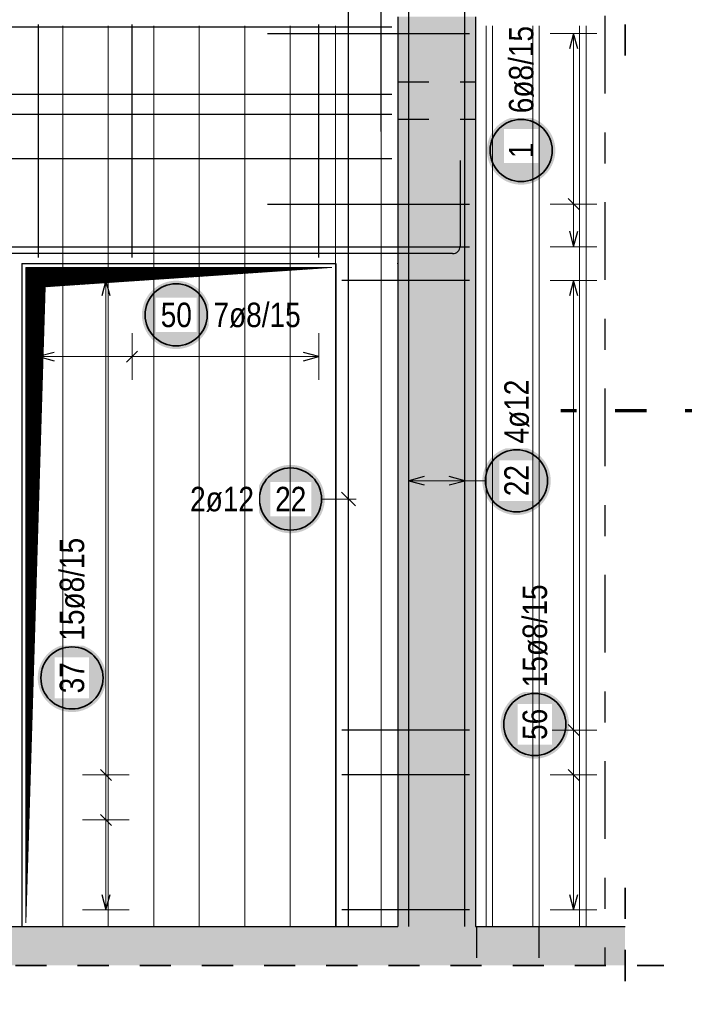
# Model space of a CAD drawing. Header units: millimetres. Extents: x -4.8 to 37.2, y -12 to 28.3.
# Tile 45 of 82: x 20.6 to 22.7, y 4.9 to 8.1. Entities that reach past the tile are written whole.
import ezdxf

# ---------------------------------------------------------------- set-up
doc = ezdxf.new("R2010")
doc.units = ezdxf.units.MM
doc.linetypes.add('DASHDOTX2', pattern=[2, 1, -0.5, 0, -0.5])
doc.linetypes.add('HIDDEN', pattern=[0.375, 0.25, -0.125])
doc.layers.add('Achsen', color=7, linetype='Continuous', lineweight=20)
doc.layers.add('nplo Bewehrung', color=7, linetype='Continuous', lineweight=20)
doc.styles.add('Arial Narrow', font='ARIALN.TTF')

msp = doc.modelspace()

# ---------------------------------------------------------------- hatches: boundary and pattern name
at = {"lineweight": 13, "true_color": 0xd7ffd7}
for points in [[(22.059708, 5.164453), (22.059708, 8.094453), (21.809708, 8.094453), (21.809708, 5.164453)], [(13.104217, 5.039459), (22.54069, 5.039459), (22.54069, 5.164459), (13.104217, 5.164459)]]:
    msp.add_hatch(color=254, dxfattribs=at).paths.add_polyline_path(points)
at = {"lineweight": 25, "true_color": 0xffffff}
for points in [[(22.316187, 7.663634), (22.31612, 7.667473), (22.315919, 7.671307), (22.315585, 7.675132), (22.315117, 7.678943), (22.314516, 7.682735), (22.313783, 7.686504), (22.31292, 7.690245), (22.311926, 7.693954), (22.310803, 7.697626), (22.309553, 7.701256), (22.308177, 7.704841), (22.306677, 7.708375), (22.305055, 7.711855), (22.303311, 7.715276), (22.30145, 7.718634), (22.299473, 7.721925), (22.297381, 7.725145), (22.295179, 7.72829), (22.292868, 7.731357), (22.290452, 7.734341), (22.287933, 7.737238), (22.285315, 7.740046), (22.2826, 7.742761), (22.279792, 7.74538), (22.276894, 7.747899), (22.27391, 7.750315), (22.270844, 7.752626), (22.267698, 7.754828), (22.264478, 7.756919), (22.261187, 7.758897), (22.257829, 7.760758), (22.254408, 7.762501), (22.250928, 7.764124), (22.247394, 7.765624), (22.243809, 7.767), (22.240179, 7.76825), (22.236507, 7.769373), (22.232799, 7.770367), (22.229058, 7.77123), (22.225289, 7.771963), (22.221496, 7.772564), (22.217685, 7.773031), (22.21386, 7.773366), (22.210026, 7.773567), (22.206187, 7.773634), (22.202348, 7.773567), (22.198514, 7.773366), (22.194689, 7.773031), (22.190878, 7.772564), (22.187086, 7.771963), (22.183317, 7.77123), (22.179576, 7.770367), (22.175867, 7.769373), (22.172195, 7.76825), (22.168565, 7.767), (22.164981, 7.765624), (22.161446, 7.764124), (22.157966, 7.762501), (22.154545, 7.760758), (22.151187, 7.758897), (22.147896, 7.756919), (22.144676, 7.754828), (22.141531, 7.752626), (22.138464, 7.750315), (22.135481, 7.747899), (22.132583, 7.74538), (22.129775, 7.742761), (22.12706, 7.740046), (22.124441, 7.737238), (22.121922, 7.734341), (22.119506, 7.731357), (22.117195, 7.72829), (22.114993, 7.725145), (22.112902, 7.721925), (22.110924, 7.718634), (22.109063, 7.715276), (22.10732, 7.711855), (22.105697, 7.708375), (22.104197, 7.704841), (22.102821, 7.701256), (22.101571, 7.697626), (22.100448, 7.693954), (22.099455, 7.690245), (22.098591, 7.686504), (22.097858, 7.682735), (22.097258, 7.678943), (22.09679, 7.675132), (22.096455, 7.671307), (22.096254, 7.667473), (22.096187, 7.663634), (22.096254, 7.659795), (22.096455, 7.655961), (22.09679, 7.652136), (22.097258, 7.648325), (22.097858, 7.644533), (22.098591, 7.640764), (22.099455, 7.637023), (22.100448, 7.633314), (22.101571, 7.629642), (22.102821, 7.626012), (22.104197, 7.622427), (22.105697, 7.618893), (22.10732, 7.615413), (22.109063, 7.611992), (22.110924, 7.608634), (22.112902, 7.605343), (22.114993, 7.602123), (22.117195, 7.598978), (22.119506, 7.595911), (22.121922, 7.592927), (22.124441, 7.59003), (22.12706, 7.587222), (22.129775, 7.584507), (22.132583, 7.581888), (22.135481, 7.579369), (22.138464, 7.576953), (22.141531, 7.574642), (22.144676, 7.57244), (22.147896, 7.570349), (22.151187, 7.568371), (22.154545, 7.56651), (22.157966, 7.564767), (22.161446, 7.563144), (22.164981, 7.561644), (22.168565, 7.560268), (22.172195, 7.559018), (22.175867, 7.557895), (22.179576, 7.556902), (22.183317, 7.556038), (22.187086, 7.555305), (22.190878, 7.554705), (22.194689, 7.554237), (22.198514, 7.553902), (22.202348, 7.553701), (22.206187, 7.553634), (22.210026, 7.553701), (22.21386, 7.553902), (22.217685, 7.554237), (22.221496, 7.554705), (22.225289, 7.555305), (22.229058, 7.556038), (22.232799, 7.556902), (22.236507, 7.557895), (22.240179, 7.559018), (22.243809, 7.560268), (22.247394, 7.561644), (22.250928, 7.563144), (22.254408, 7.564767), (22.257829, 7.56651), (22.261187, 7.568371), (22.264478, 7.570349), (22.267698, 7.57244), (22.270844, 7.574642), (22.27391, 7.576953), (22.276894, 7.579369), (22.279792, 7.581888), (22.2826, 7.584507), (22.285315, 7.587222), (22.287933, 7.59003), (22.290452, 7.592927), (22.292868, 7.595911), (22.295179, 7.598978), (22.297381, 7.602123), (22.299473, 7.605343), (22.30145, 7.608634), (22.303311, 7.611992), (22.305055, 7.615413), (22.306677, 7.618893), (22.308177, 7.622427), (22.309553, 7.626012), (22.310803, 7.629642), (22.311926, 7.633314), (22.31292, 7.637023), (22.313783, 7.640764), (22.314516, 7.644533), (22.315117, 7.648325), (22.315585, 7.652136), (22.315919, 7.655961)], [(21.206125, 7.134297), (21.206058, 7.138136), (21.205857, 7.141971), (21.205522, 7.145796), (21.205054, 7.149606), (21.204454, 7.153399), (21.203721, 7.157168), (21.202857, 7.160909), (21.201864, 7.164617), (21.200741, 7.168289), (21.199491, 7.17192), (21.198115, 7.175504), (21.196615, 7.179038), (21.194992, 7.182518), (21.193249, 7.185939), (21.191388, 7.189297), (21.18941, 7.192588), (21.187319, 7.195809), (21.185117, 7.198954), (21.182806, 7.20202), (21.18039, 7.205004), (21.177871, 7.207902), (21.175252, 7.21071), (21.172537, 7.213425), (21.169729, 7.216043), (21.166832, 7.218562), (21.163848, 7.220979), (21.160781, 7.223289), (21.157636, 7.225492), (21.154416, 7.227583), (21.151125, 7.22956), (21.147767, 7.231422), (21.144346, 7.233165), (21.140866, 7.234787), (21.137332, 7.236288), (21.133747, 7.237664), (21.130117, 7.238914), (21.126445, 7.240036), (21.122736, 7.24103), (21.118995, 7.241894), (21.115226, 7.242626), (21.111434, 7.243227), (21.107623, 7.243695), (21.103798, 7.244029), (21.099964, 7.24423), (21.096125, 7.244297), (21.092286, 7.24423), (21.088452, 7.244029), (21.084627, 7.243695), (21.080816, 7.243227), (21.077024, 7.242626), (21.073255, 7.241894), (21.069513, 7.24103), (21.065805, 7.240036), (21.062133, 7.238914), (21.058503, 7.237664), (21.054918, 7.236288), (21.051384, 7.234787), (21.047904, 7.233165), (21.044483, 7.231422), (21.041125, 7.22956), (21.037834, 7.227583), (21.034614, 7.225492), (21.031468, 7.223289), (21.028402, 7.220979), (21.025418, 7.218562), (21.022521, 7.216043), (21.019712, 7.213425), (21.016997, 7.21071), (21.014379, 7.207902), (21.01186, 7.205004), (21.009444, 7.20202), (21.007133, 7.198954), (21.004931, 7.195809), (21.00284, 7.192588), (21.000862, 7.189297), (20.999001, 7.185939), (20.997258, 7.182518), (20.995635, 7.179038), (20.994135, 7.175504), (20.992759, 7.17192), (20.991509, 7.168289), (20.990386, 7.164617), (20.989392, 7.160909), (20.988529, 7.157168), (20.987796, 7.153399), (20.987195, 7.149606), (20.986727, 7.145796), (20.986393, 7.141971), (20.986192, 7.138136), (20.986125, 7.134297), (20.986192, 7.130458), (20.986393, 7.126624), (20.986727, 7.122799), (20.987195, 7.118988), (20.987796, 7.115196), (20.988529, 7.111427), (20.989392, 7.107686), (20.990386, 7.103977), (20.991509, 7.100306), (20.992759, 7.096675), (20.994135, 7.093091), (20.995635, 7.089556), (20.997258, 7.086077), (20.999001, 7.082656), (21.000862, 7.079297), (21.00284, 7.076006), (21.004931, 7.072786), (21.007133, 7.069641), (21.009444, 7.066575), (21.01186, 7.063591), (21.014379, 7.060693), (21.016997, 7.057885), (21.019712, 7.05517), (21.022521, 7.052551), (21.025418, 7.050032), (21.028402, 7.047616), (21.031468, 7.045306), (21.034614, 7.043103), (21.037834, 7.041012), (21.041125, 7.039035), (21.044483, 7.037173), (21.047904, 7.03543), (21.051384, 7.033807), (21.054918, 7.032307), (21.058503, 7.030931), (21.062133, 7.029681), (21.065805, 7.028559), (21.069513, 7.027565), (21.073255, 7.026701), (21.077024, 7.025969), (21.080816, 7.025368), (21.084627, 7.0249), (21.088452, 7.024565), (21.092286, 7.024364), (21.096125, 7.024297), (21.099964, 7.024364), (21.103798, 7.024565), (21.107623, 7.0249), (21.111434, 7.025368), (21.115226, 7.025969), (21.118995, 7.026701), (21.122736, 7.027565), (21.126445, 7.028559), (21.130117, 7.029681), (21.133747, 7.030931), (21.137332, 7.032307), (21.140866, 7.033807), (21.144346, 7.03543), (21.147767, 7.037173), (21.151125, 7.039035), (21.154416, 7.041012), (21.157636, 7.043103), (21.160781, 7.045306), (21.163848, 7.047616), (21.166832, 7.050032), (21.169729, 7.052551), (21.172537, 7.05517), (21.175252, 7.057885), (21.177871, 7.060693), (21.18039, 7.063591), (21.182806, 7.066575), (21.185117, 7.069641), (21.187319, 7.072786), (21.18941, 7.076006), (21.191388, 7.079297), (21.193249, 7.082656), (21.194992, 7.086077), (21.196615, 7.089556), (21.198115, 7.093091), (21.199491, 7.096675), (21.200741, 7.100306), (21.201864, 7.103977), (21.202857, 7.107686), (21.203721, 7.111427), (21.204454, 7.115196), (21.205054, 7.118988), (21.205522, 7.122799), (21.205857, 7.126624)], [(22.301426, 6.6), (22.301359, 6.603839), (22.301158, 6.607673), (22.300824, 6.611498), (22.300356, 6.615309), (22.299755, 6.619101), (22.299023, 6.62287), (22.298159, 6.626611), (22.297165, 6.63032), (22.296043, 6.633992), (22.294793, 6.637622), (22.293417, 6.641207), (22.291916, 6.644741), (22.290294, 6.648221), (22.288551, 6.651642), (22.286689, 6.655), (22.284712, 6.658291), (22.28262, 6.661511), (22.280418, 6.664656), (22.278108, 6.667723), (22.275691, 6.670707), (22.273172, 6.673604), (22.270554, 6.676412), (22.267839, 6.679127), (22.265031, 6.681746), (22.262133, 6.684265), (22.259149, 6.686681), (22.256083, 6.688992), (22.252938, 6.691194), (22.249717, 6.693285), (22.246426, 6.695263), (22.243068, 6.697124), (22.239647, 6.698867), (22.236167, 6.70049), (22.232633, 6.70199), (22.229049, 6.703366), (22.225418, 6.704616), (22.221746, 6.705739), (22.218038, 6.706733), (22.214297, 6.707596), (22.210528, 6.708329), (22.206735, 6.708929), (22.202924, 6.709397), (22.1991, 6.709732), (22.195265, 6.709933), (22.191426, 6.71), (22.187587, 6.709933), (22.183753, 6.709732), (22.179928, 6.709397), (22.176117, 6.708929), (22.172325, 6.708329), (22.168556, 6.707596), (22.164815, 6.706733), (22.161106, 6.705739), (22.157434, 6.704616), (22.153804, 6.703366), (22.15022, 6.70199), (22.146685, 6.70049), (22.143206, 6.698867), (22.139784, 6.697124), (22.136426, 6.695263), (22.133135, 6.693285), (22.129915, 6.691194), (22.12677, 6.688992), (22.123704, 6.686681), (22.12072, 6.684265), (22.117822, 6.681746), (22.115014, 6.679127), (22.112299, 6.676412), (22.10968, 6.673604), (22.107161, 6.670707), (22.104745, 6.667723), (22.102434, 6.664656), (22.100232, 6.661511), (22.098141, 6.658291), (22.096164, 6.655), (22.094302, 6.651642), (22.092559, 6.648221), (22.090936, 6.644741), (22.089436, 6.641207), (22.08806, 6.637622), (22.08681, 6.633992), (22.085688, 6.63032), (22.084694, 6.626611), (22.08383, 6.62287), (22.083097, 6.619101), (22.082497, 6.615309), (22.082029, 6.611498), (22.081694, 6.607673), (22.081493, 6.603839), (22.081426, 6.6), (22.081493, 6.596161), (22.081694, 6.592327), (22.082029, 6.588502), (22.082497, 6.584691), (22.083097, 6.580899), (22.08383, 6.57713), (22.084694, 6.573389), (22.085688, 6.56968), (22.08681, 6.566008), (22.08806, 6.562378), (22.089436, 6.558793), (22.090936, 6.555259), (22.092559, 6.551779), (22.094302, 6.548358), (22.096164, 6.545), (22.098141, 6.541709), (22.100232, 6.538489), (22.102434, 6.535344), (22.104745, 6.532277), (22.107161, 6.529293), (22.10968, 6.526396), (22.112299, 6.523588), (22.115014, 6.520873), (22.117822, 6.518254), (22.12072, 6.515735), (22.123704, 6.513319), (22.12677, 6.511008), (22.129915, 6.508806), (22.133135, 6.506715), (22.136426, 6.504737), (22.139784, 6.502876), (22.143206, 6.501133), (22.146685, 6.49951), (22.15022, 6.49801), (22.153804, 6.496634), (22.157434, 6.495384), (22.161106, 6.494261), (22.164815, 6.493267), (22.168556, 6.492404), (22.172325, 6.491671), (22.176117, 6.491071), (22.179928, 6.490603), (22.183753, 6.490268), (22.187587, 6.490067), (22.191426, 6.49), (22.195265, 6.490067), (22.1991, 6.490268), (22.202924, 6.490603), (22.206735, 6.491071), (22.210528, 6.491671), (22.214297, 6.492404), (22.218038, 6.493267), (22.221746, 6.494261), (22.225418, 6.495384), (22.229049, 6.496634), (22.232633, 6.49801), (22.236167, 6.49951), (22.239647, 6.501133), (22.243068, 6.502876), (22.246426, 6.504737), (22.249717, 6.506715), (22.252938, 6.508806), (22.256083, 6.511008), (22.259149, 6.513319), (22.262133, 6.515735), (22.265031, 6.518254), (22.267839, 6.520873), (22.270554, 6.523588), (22.273172, 6.526396), (22.275691, 6.529293), (22.278108, 6.532277), (22.280418, 6.535344), (22.28262, 6.538489), (22.284712, 6.541709), (22.286689, 6.545), (22.288551, 6.548358), (22.290294, 6.551779), (22.291916, 6.555259), (22.293417, 6.558793), (22.294793, 6.562378), (22.296043, 6.566008), (22.297165, 6.56968), (22.298159, 6.573389), (22.299023, 6.57713), (22.299755, 6.580899), (22.300356, 6.584691), (22.300824, 6.588502), (22.301158, 6.592327)], [(21.574225, 6.541296), (21.574158, 6.545135), (21.573957, 6.548969), (21.573622, 6.552794), (21.573154, 6.556605), (21.572553, 6.560397), (21.571821, 6.564166), (21.570957, 6.567908), (21.569963, 6.571616), (21.568841, 6.575288), (21.567591, 6.578918), (21.566215, 6.582503), (21.564715, 6.586037), (21.563092, 6.589517), (21.561349, 6.592938), (21.559487, 6.596296), (21.55751, 6.599587), (21.555419, 6.602807), (21.553216, 6.605953), (21.550906, 6.609019), (21.548489, 6.612003), (21.54597, 6.614901), (21.543352, 6.617709), (21.540637, 6.620424), (21.537829, 6.623042), (21.534931, 6.625561), (21.531947, 6.627977), (21.528881, 6.630288), (21.525736, 6.63249), (21.522516, 6.634581), (21.519225, 6.636559), (21.515866, 6.63842), (21.512445, 6.640164), (21.508966, 6.641786), (21.505431, 6.643286), (21.501847, 6.644662), (21.498216, 6.645912), (21.494545, 6.647035), (21.490836, 6.648029), (21.487095, 6.648892), (21.483326, 6.649625), (21.479534, 6.650226), (21.475723, 6.650694), (21.471898, 6.651028), (21.468063, 6.651229), (21.464225, 6.651296), (21.460386, 6.651229), (21.456551, 6.651028), (21.452726, 6.650694), (21.448915, 6.650226), (21.445123, 6.649625), (21.441354, 6.648892), (21.437613, 6.648029), (21.433904, 6.647035), (21.430233, 6.645912), (21.426602, 6.644662), (21.423018, 6.643286), (21.419483, 6.641786), (21.416004, 6.640164), (21.412583, 6.63842), (21.409225, 6.636559), (21.405933, 6.634581), (21.402713, 6.63249), (21.399568, 6.630288), (21.396502, 6.627977), (21.393518, 6.625561), (21.39062, 6.623042), (21.387812, 6.620424), (21.385097, 6.617709), (21.382479, 6.614901), (21.37996, 6.612003), (21.377543, 6.609019), (21.375233, 6.605953), (21.37303, 6.602807), (21.370939, 6.599587), (21.368962, 6.596296), (21.3671, 6.592938), (21.365357, 6.589517), (21.363735, 6.586037), (21.362234, 6.582503), (21.360858, 6.578918), (21.359608, 6.575288), (21.358486, 6.571616), (21.357492, 6.567908), (21.356628, 6.564166), (21.355896, 6.560397), (21.355295, 6.556605), (21.354827, 6.552794), (21.354492, 6.548969), (21.354292, 6.545135), (21.354225, 6.541296), (21.354292, 6.537457), (21.354492, 6.533623), (21.354827, 6.529798), (21.355295, 6.525987), (21.355896, 6.522195), (21.356628, 6.518426), (21.357492, 6.514685), (21.358486, 6.510976), (21.359608, 6.507304), (21.360858, 6.503674), (21.362234, 6.500089), (21.363735, 6.496555), (21.365357, 6.493075), (21.3671, 6.489654), (21.368962, 6.486296), (21.370939, 6.483005), (21.37303, 6.479785), (21.375233, 6.47664), (21.377543, 6.473573), (21.37996, 6.47059), (21.382479, 6.467692), (21.385097, 6.464884), (21.387812, 6.462169), (21.39062, 6.45955), (21.393518, 6.457031), (21.396502, 6.454615), (21.399568, 6.452304), (21.402713, 6.450102), (21.405933, 6.448011), (21.409225, 6.446033), (21.412583, 6.444172), (21.416004, 6.442429), (21.419483, 6.440806), (21.423018, 6.439306), (21.426602, 6.43793), (21.430233, 6.43668), (21.433904, 6.435557), (21.437613, 6.434564), (21.441354, 6.4337), (21.445123, 6.432967), (21.448915, 6.432367), (21.452726, 6.431899), (21.456551, 6.431564), (21.460386, 6.431363), (21.464225, 6.431296), (21.468063, 6.431363), (21.471898, 6.431564), (21.475723, 6.431899), (21.479534, 6.432367), (21.483326, 6.432967), (21.487095, 6.4337), (21.490836, 6.434564), (21.494545, 6.435557), (21.498216, 6.43668), (21.501847, 6.43793), (21.505431, 6.439306), (21.508966, 6.440806), (21.512445, 6.442429), (21.515866, 6.444172), (21.519225, 6.446033), (21.522516, 6.448011), (21.525736, 6.450102), (21.528881, 6.452304), (21.531947, 6.454615), (21.534931, 6.457031), (21.537829, 6.45955), (21.540637, 6.462169), (21.543352, 6.464884), (21.54597, 6.467692), (21.548489, 6.47059), (21.550906, 6.473573), (21.553216, 6.47664), (21.555419, 6.479785), (21.55751, 6.483005), (21.559487, 6.486296), (21.561349, 6.489654), (21.563092, 6.493075), (21.564715, 6.496555), (21.566215, 6.500089), (21.567591, 6.503674), (21.568841, 6.507304), (21.569963, 6.510976), (21.570957, 6.514685), (21.571821, 6.518426), (21.572553, 6.522195), (21.573154, 6.525987), (21.573622, 6.529798), (21.573957, 6.533623)], [(20.870871, 5.965364), (20.870804, 5.969203), (20.870603, 5.973037), (20.870269, 5.976862), (20.869801, 5.980673), (20.8692, 5.984465), (20.868468, 5.988234), (20.867604, 5.991975), (20.86661, 5.995684), (20.865488, 5.999356), (20.864238, 6.002986), (20.862862, 6.006571), (20.861361, 6.010105), (20.859739, 6.013585), (20.857996, 6.017006), (20.856134, 6.020364), (20.854157, 6.023655), (20.852065, 6.026875), (20.849863, 6.03002), (20.847553, 6.033087), (20.845136, 6.036071), (20.842617, 6.038968), (20.839999, 6.041777), (20.837284, 6.044491), (20.834476, 6.04711), (20.831578, 6.049629), (20.828594, 6.052045), (20.825528, 6.054356), (20.822383, 6.056558), (20.819162, 6.058649), (20.815871, 6.060627), (20.812513, 6.062488), (20.809092, 6.064231), (20.805612, 6.065854), (20.802078, 6.067354), (20.798494, 6.06873), (20.794863, 6.06998), (20.791191, 6.071103), (20.787483, 6.072097), (20.783742, 6.07296), (20.779973, 6.073693), (20.77618, 6.074294), (20.772369, 6.074761), (20.768545, 6.075096), (20.76471, 6.075297), (20.760871, 6.075364), (20.757032, 6.075297), (20.753198, 6.075096), (20.749373, 6.074761), (20.745562, 6.074294), (20.74177, 6.073693), (20.738001, 6.07296), (20.73426, 6.072097), (20.730551, 6.071103), (20.726879, 6.06998), (20.723249, 6.06873), (20.719665, 6.067354), (20.71613, 6.065854), (20.71265, 6.064231), (20.709229, 6.062488), (20.705871, 6.060627), (20.70258, 6.058649), (20.69936, 6.056558), (20.696215, 6.054356), (20.693149, 6.052045), (20.690165, 6.049629), (20.687267, 6.04711), (20.684459, 6.044491), (20.681744, 6.041777), (20.679125, 6.038968), (20.676606, 6.036071), (20.67419, 6.033087), (20.671879, 6.03002), (20.669677, 6.026875), (20.667586, 6.023655), (20.665609, 6.020364), (20.663747, 6.017006), (20.662004, 6.013585), (20.660381, 6.010105), (20.658881, 6.006571), (20.657505, 6.002986), (20.656255, 5.999356), (20.655133, 5.995684), (20.654139, 5.991975), (20.653275, 5.988234), (20.652542, 5.984465), (20.651942, 5.980673), (20.651474, 5.976862), (20.651139, 5.973037), (20.650938, 5.969203), (20.650871, 5.965364), (20.650938, 5.961525), (20.651139, 5.957691), (20.651474, 5.953866), (20.651942, 5.950055), (20.652542, 5.946263), (20.653275, 5.942494), (20.654139, 5.938753), (20.655133, 5.935044), (20.656255, 5.931372), (20.657505, 5.927742), (20.658881, 5.924157), (20.660381, 5.920623), (20.662004, 5.917143), (20.663747, 5.913722), (20.665609, 5.910364), (20.667586, 5.907073), (20.669677, 5.903853), (20.671879, 5.900708), (20.67419, 5.897641), (20.676606, 5.894657), (20.679125, 5.89176), (20.681744, 5.888952), (20.684459, 5.886237), (20.687267, 5.883618), (20.690165, 5.881099), (20.693149, 5.878683), (20.696215, 5.876372), (20.69936, 5.87417), (20.70258, 5.872079), (20.705871, 5.870101), (20.709229, 5.86824), (20.71265, 5.866497), (20.71613, 5.864874), (20.719665, 5.863374), (20.723249, 5.861998), (20.726879, 5.860748), (20.730551, 5.859625), (20.73426, 5.858632), (20.738001, 5.857768), (20.74177, 5.857035), (20.745562, 5.856435), (20.749373, 5.855967), (20.753198, 5.855632), (20.757032, 5.855431), (20.760871, 5.855364), (20.76471, 5.855431), (20.768545, 5.855632), (20.772369, 5.855967), (20.77618, 5.856435), (20.779973, 5.857035), (20.783742, 5.857768), (20.787483, 5.858632), (20.791191, 5.859625), (20.794863, 5.860748), (20.798494, 5.861998), (20.802078, 5.863374), (20.805612, 5.864874), (20.809092, 5.866497), (20.812513, 5.86824), (20.815871, 5.870101), (20.819162, 5.872079), (20.822383, 5.87417), (20.825528, 5.876372), (20.828594, 5.878683), (20.831578, 5.881099), (20.834476, 5.883618), (20.837284, 5.886237), (20.839999, 5.888952), (20.842617, 5.89176), (20.845136, 5.894657), (20.847553, 5.897641), (20.849863, 5.900708), (20.852065, 5.903853), (20.854157, 5.907073), (20.856134, 5.910364), (20.857996, 5.913722), (20.859739, 5.917143), (20.861361, 5.920623), (20.862862, 5.924157), (20.864238, 5.927742), (20.865488, 5.931372), (20.86661, 5.935044), (20.867604, 5.938753), (20.868468, 5.942494), (20.8692, 5.946263), (20.869801, 5.950055), (20.870269, 5.953866), (20.870603, 5.957691)], [(22.360181, 5.815429), (22.360114, 5.819268), (22.359914, 5.823102), (22.359579, 5.826927), (22.359111, 5.830738), (22.35851, 5.83453), (22.357778, 5.838299), (22.356914, 5.842041), (22.35592, 5.845749), (22.354798, 5.849421), (22.353548, 5.853051), (22.352172, 5.856636), (22.350671, 5.86017), (22.349049, 5.86365), (22.347306, 5.867071), (22.345444, 5.870429), (22.343467, 5.87372), (22.341376, 5.87694), (22.339173, 5.880086), (22.336863, 5.883152), (22.334446, 5.886136), (22.331927, 5.889034), (22.329309, 5.891842), (22.326594, 5.894557), (22.323786, 5.897175), (22.320888, 5.899694), (22.317904, 5.90211), (22.314838, 5.904421), (22.311693, 5.906623), (22.308473, 5.908714), (22.305181, 5.910692), (22.301823, 5.912553), (22.298402, 5.914297), (22.294923, 5.915919), (22.291388, 5.917419), (22.287804, 5.918795), (22.284173, 5.920045), (22.280502, 5.921168), (22.276793, 5.922162), (22.273052, 5.923025), (22.269283, 5.923758), (22.265491, 5.924359), (22.26168, 5.924827), (22.257855, 5.925161), (22.25402, 5.925362), (22.250181, 5.925429), (22.246343, 5.925362), (22.242508, 5.925161), (22.238683, 5.924827), (22.234872, 5.924359), (22.23108, 5.923758), (22.227311, 5.923025), (22.22357, 5.922162), (22.219861, 5.921168), (22.21619, 5.920045), (22.212559, 5.918795), (22.208975, 5.917419), (22.20544, 5.915919), (22.201961, 5.914297), (22.19854, 5.912553), (22.195181, 5.910692), (22.19189, 5.908714), (22.18867, 5.906623), (22.185525, 5.904421), (22.182459, 5.90211), (22.179475, 5.899694), (22.176577, 5.897175), (22.173769, 5.894557), (22.171054, 5.891842), (22.168436, 5.889034), (22.165917, 5.886136), (22.1635, 5.883152), (22.16119, 5.880086), (22.158987, 5.87694), (22.156896, 5.87372), (22.154919, 5.870429), (22.153057, 5.867071), (22.151314, 5.86365), (22.149691, 5.86017), (22.148191, 5.856636), (22.146815, 5.853051), (22.145565, 5.849421), (22.144443, 5.845749), (22.143449, 5.842041), (22.142585, 5.838299), (22.141853, 5.83453), (22.141252, 5.830738), (22.140784, 5.826927), (22.140449, 5.823102), (22.140249, 5.819268), (22.140181, 5.815429), (22.140249, 5.81159), (22.140449, 5.807756), (22.140784, 5.803931), (22.141252, 5.80012), (22.141853, 5.796328), (22.142585, 5.792559), (22.143449, 5.788818), (22.144443, 5.785109), (22.145565, 5.781437), (22.146815, 5.777807), (22.148191, 5.774222), (22.149691, 5.770688), (22.151314, 5.767208), (22.153057, 5.763787), (22.154919, 5.760429), (22.156896, 5.757138), (22.158987, 5.753918), (22.16119, 5.750773), (22.1635, 5.747706), (22.165917, 5.744723), (22.168436, 5.741825), (22.171054, 5.739017), (22.173769, 5.736302), (22.176577, 5.733683), (22.179475, 5.731164), (22.182459, 5.728748), (22.185525, 5.726437), (22.18867, 5.724235), (22.19189, 5.722144), (22.195181, 5.720166), (22.19854, 5.718305), (22.201961, 5.716562), (22.20544, 5.714939), (22.208975, 5.713439), (22.212559, 5.712063), (22.21619, 5.710813), (22.219861, 5.70969), (22.22357, 5.708697), (22.227311, 5.707833), (22.23108, 5.7071), (22.234872, 5.7065), (22.238683, 5.706032), (22.242508, 5.705697), (22.246343, 5.705496), (22.250181, 5.705429), (22.25402, 5.705496), (22.257855, 5.705697), (22.26168, 5.706032), (22.265491, 5.7065), (22.269283, 5.7071), (22.273052, 5.707833), (22.276793, 5.708697), (22.280502, 5.70969), (22.284173, 5.710813), (22.287804, 5.712063), (22.291388, 5.713439), (22.294923, 5.714939), (22.298402, 5.716562), (22.301823, 5.718305), (22.305181, 5.720166), (22.308473, 5.722144), (22.311693, 5.724235), (22.314838, 5.726437), (22.317904, 5.728748), (22.320888, 5.731164), (22.323786, 5.733683), (22.326594, 5.736302), (22.329309, 5.739017), (22.331927, 5.741825), (22.334446, 5.744723), (22.336863, 5.747706), (22.339173, 5.750773), (22.341376, 5.753918), (22.343467, 5.757138), (22.345444, 5.760429), (22.347306, 5.763787), (22.349049, 5.767208), (22.350671, 5.770688), (22.352172, 5.774222), (22.353548, 5.777807), (22.354798, 5.781437), (22.35592, 5.785109), (22.356914, 5.788818), (22.357778, 5.792559), (22.35851, 5.796328), (22.359111, 5.80012), (22.359579, 5.803931), (22.359914, 5.807756)]]:
    msp.add_hatch(color=7, dxfattribs=at).paths.add_polyline_path(points)
at = {"lineweight": 13}
h = msp.add_hatch(dxfattribs=at)
h.set_pattern_fill('Mau', color=6, scale=0.01, angle=45, style=0, pattern_type=2)
h.set_pattern_definition([(45, (0, 0), (-0.00183847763, 0.00183847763), [])])
h.paths.add_polyline_path([(20.612208, 5.176959), (20.674708, 7.224459), (21.597208, 7.286959), (20.612208, 7.286959)])

# ---------------------------------------------------------------- linework, layer by layer
at = {"color": 2, "linetype": 'HIDDEN', "lineweight": 35, "ltscale": 0.25}
for p, q in [((22.54069, 8.469453), (22.54069, 7.969453)), ((22.54069, 5.289459), (22.54069, 4.914459)), ((12.979172, 5.039459), (22.66569, 5.039459))]:
    msp.add_line(p, q, dxfattribs=at)
at = {"color": 3, "linetype": 'Continuous', "lineweight": 25}
for p, q in [((21.755705, 7.724453), (21.755705, 8.294453)), ((21.650708, 5.164459), (21.650708, 8.264459)), ((21.844708, 5.164459), (21.844708, 8.264459)), ((21.844708, 5.164459), (21.844708, 8.264459)), ((22.024708, 5.164459), (22.024708, 8.264459)), ((21.809708, 8.094453), (21.809708, 5.164453)), ((22.059708, 8.094453), (22.059708, 5.164453)), ((21.789708, 8.060453), (17.182905, 8.060453)), ((20.653708, 7.319459), (20.653708, 8.069459)), ((20.954374, 7.319459), (20.954374, 8.069459)), ((21.555707, 7.319459), (21.555707, 8.069459)), ((21.389708, 8.040453), (22.039708, 8.040453)), ((22.375, 8.040453), (22.361603, 7.990453)), ((22.388397, 7.990453), (22.375, 8.040453)), ((21.789708, 7.843453), (17.182905, 7.843453)), ((17.961308, 7.780459), (21.789708, 7.780459)), ((17.961308, 7.638126), (21.789708, 7.638126)), ((22.009708, 7.631459), (22.009708, 7.355459)), ((21.389708, 7.490858), (22.039708, 7.490858)), ((22.392678, 7.473181), (22.357322, 7.508536)), ((22.361603, 7.40346), (22.375, 7.35346)), ((22.375, 7.35346), (22.388397, 7.40346)), ((17.961308, 7.35346), (21.789708, 7.35346)), ((21.985708, 7.331459), (20.009708, 7.331459)), ((21.389708, 7.35346), (22.039708, 7.35346)), ((20.599708, 7.299459), (21.609708, 7.299459)), ((20.599708, 7.299459), (20.599708, 5.164459)), ((21.609708, 7.299459), (21.609708, 5.164459)), ((20.870034, 7.245458), (20.856637, 7.195458)), ((20.883432, 7.195458), (20.870034, 7.245458)), ((22.039708, 7.245458), (21.629708, 7.245458)), ((22.375, 7.245458), (22.361603, 7.195458)), ((22.388397, 7.195458), (22.375, 7.245458)), ((20.703708, 7.013397), (20.653708, 7)), ((20.972052, 7.017678), (20.936697, 6.982322)), ((21.555707, 7), (21.505707, 7.013397)), ((20.653708, 7), (20.703708, 6.986603)), ((21.505707, 6.986603), (21.555707, 7)), ((21.894708, 6.613397), (21.844708, 6.6)), ((21.894708, 6.613397), (21.844708, 6.6)), ((21.844708, 6.6), (21.894708, 6.586603)), ((21.844708, 6.6), (21.894708, 6.586603)), ((22.024708, 6.6), (21.974708, 6.613397)), ((22.024708, 6.6), (21.974708, 6.613397)), ((21.974708, 6.586603), (22.024708, 6.6)), ((21.974708, 6.586603), (22.024708, 6.6)), ((21.672805, 6.519199), (21.628611, 6.563393)), ((22.357322, 5.815279), (22.392678, 5.779924)), ((22.039708, 5.797602), (21.629708, 5.797602)), ((20.852356, 5.670494), (20.887712, 5.635138)), ((22.039708, 5.652816), (21.629708, 5.652816)), ((22.357322, 5.670494), (22.392678, 5.635138)), ((20.852356, 5.525708), (20.887712, 5.490353)), ((20.856637, 5.268459), (20.870034, 5.218459)), ((20.870034, 5.218459), (20.883432, 5.268459)), ((22.361603, 5.268459), (22.375, 5.218459)), ((22.375, 5.218459), (22.388397, 5.268459)), ((22.039708, 5.218459), (21.629708, 5.218459)), ((18.774708, 5.164459), (21.809708, 5.164459)), ((22.059708, 5.164459), (22.54069, 5.164459))]:
    msp.add_line(p, q, dxfattribs=at)
at = {"color": 5, "linetype": 'Continuous', "lineweight": 18}
for p, q in [((22.45, 8.040453), (22.3, 8.040453)), ((22.375, 8.040453), (22.375, 7.35346)), ((22.45, 7.490858), (22.3, 7.490858)), ((22.3, 7.35346), (22.45, 7.35346)), ((20.945034, 7.245458), (20.795034, 7.245458)), ((20.870034, 5.218459), (20.870034, 7.245458)), ((22.45, 7.245458), (22.3, 7.245458)), ((22.375, 5.218459), (22.375, 7.245458)), ((20.653708, 7.075), (20.653708, 6.925)), ((20.954374, 7.075), (20.954374, 6.925)), ((21.555707, 6.925), (21.555707, 7.075)), ((20.653708, 7), (21.555707, 7)), ((21.844708, 6.675), (21.844708, 6.525)), ((21.844708, 6.675), (21.844708, 6.525)), ((22.024708, 6.525), (22.024708, 6.675)), ((22.024708, 6.525), (22.024708, 6.675)), ((22.024708, 6.6), (21.844708, 6.6)), ((22.091426, 6.6), (22.024708, 6.6)), ((21.564225, 6.541296), (21.675708, 6.541296)), ((22.3, 5.797602), (22.45, 5.797602)), ((20.795034, 5.652816), (20.945034, 5.652816)), ((22.3, 5.652816), (22.45, 5.652816)), ((20.795034, 5.50803), (20.945034, 5.50803)), ((20.795034, 5.218459), (20.945034, 5.218459)), ((22.3, 5.218459), (22.45, 5.218459))]:
    msp.add_line(p, q, dxfattribs=at)
at = {"color": 3, "linetype": 'HIDDEN', "lineweight": 25, "ltscale": 0.25}
for p, q in [((21.809708, 7.884459), (22.059708, 7.884459)), ((21.809708, 7.764459), (22.059708, 7.764459)), ((22.062613, 5.164459), (22.062613, 5.039459)), ((22.262613, 5.164459), (22.262613, 5.039459))]:
    msp.add_line(p, q, dxfattribs=at)
at = {"color": 6, "linetype": 'Continuous', "lineweight": 13}
for p, q in [((20.612208, 5.176959), (20.612208, 7.286959)), ((20.612208, 7.286959), (21.597208, 7.286959)), ((20.674708, 7.224459), (21.597208, 7.286959)), ((20.612208, 5.176959), (20.674708, 7.224459))]:
    msp.add_line(p, q, dxfattribs=at)
at = {"color": 1, "linetype": 'DASHDOTX2', "lineweight": 70, "ltscale": 0.25}
msp.add_line((22.984105, 6.825191), (22.334105, 6.825191), dxfattribs=at)
at = {"color": 2, "linetype": 'Continuous', "lineweight": 35}
for centre in [(22.206187, 7.663634), (21.096125, 7.134297), (22.191426, 6.6), (21.464225, 6.541296), (20.760871, 5.965364), (22.250181, 5.815429)]:
    msp.add_circle(centre, 0.1, dxfattribs=at)
at = {"color": 9, "linetype": 'Continuous', "lineweight": 0}
for centre in [(21.809708, 7.299459), (22.54069, 5.039459)]:
    msp.add_circle(centre, 0.00111, dxfattribs=at)
at = {"color": 3, "linetype": 'Continuous', "lineweight": 25}
msp.add_arc((21.985708, 7.355459), 0.024, 270, 0, dxfattribs=at)
at = {"layer": 'Achsen', "color": 3, "linetype": 'DASHDOTX2', "lineweight": 25, "ltscale": 0.25}
msp.add_line((22.475552, 8.696889), (22.475552, 5.039459), dxfattribs=at)
at = {"layer": 'nplo Bewehrung', "color": 9, "linetype": 'Continuous', "lineweight": 0}
for p, q in [((20.877606, 5.164459), (20.877606, 8.064459)), ((21.023956, 5.164459), (21.023956, 8.064459)), ((21.609356, 5.164459), (21.609356, 8.064459)), ((21.755706, 5.164459), (21.755706, 8.064459)), ((22.093708, 5.164459), (22.093708, 8.064459)), ((22.113708, 5.164459), (22.113708, 8.064459)), ((22.394036, 5.164459), (22.394036, 8.064459)), ((22.414982, 5.164457), (22.414982, 8.064457))]:
    msp.add_line(p, q, dxfattribs=at)

# ---------------------------------------------------------------- texts
at = {"color": 2, "lineweight": 35, "char_height": 0.07875, "attachment_point": 1, "rotation": 90, "line_spacing_factor": 0.9, "style": 'Arial Narrow', "bg_fill": 3, "box_fill_scale": 1.2, "bg_fill_color": 256, "bg_fill_true_color": 13158600, "bg_fill_transparency": 0}
for s, insert in [('6ø8/15', (22.166812, 7.783634)), ('15ø8/15', (22.210806, 5.935429))]:
    msp.add_mtext(s, dxfattribs=dict(at, insert=insert))

# ---------------------------------------------------------------- next in the draw order: texts
for s, insert in [('1', (22.166812, 7.638828)), ('4ø12', (22.152051, 6.72)), ('22', (22.152051, 6.550387)), ('15ø8/15', (20.721496, 6.085364)), ('37', (20.721496, 5.915752)), ('56', (22.210806, 5.765817))]:
    msp.add_mtext(s, dxfattribs=dict(at, insert=insert))
at = {"color": 2, "lineweight": 35, "char_height": 0.07875, "attachment_point": 1, "line_spacing_factor": 0.9, "style": 'Arial Narrow', "bg_fill": 3, "box_fill_scale": 1.2, "bg_fill_color": 256, "bg_fill_true_color": 13158600, "bg_fill_transparency": 0}
for s, insert in [('50', (21.046512, 7.173672)), ('7ø8/15', (21.216125, 7.173672)), ('2ø12', (21.14105, 6.580671)), ('22', (21.414612, 6.580671))]:
    msp.add_mtext(s, dxfattribs=dict(at, insert=insert))

# ---------------------------------------------------------------- next in the draw order: linework, layer by layer
at = {"layer": 'nplo Bewehrung', "color": 9, "linetype": 'Continuous', "lineweight": 0}
for p, q in [((20.731256, 5.164459), (20.731256, 8.064459)), ((21.170306, 5.164459), (21.170306, 8.064459)), ((21.316656, 5.164459), (21.316656, 8.064459)), ((21.463006, 5.164459), (21.463006, 8.064459)), ((22.243872, 5.164459), (22.243872, 8.064459)), ((22.264345, 5.164458), (22.264345, 8.064458))]:
    msp.add_line(p, q, dxfattribs=at)

doc.saveas('drawing.dxf')
